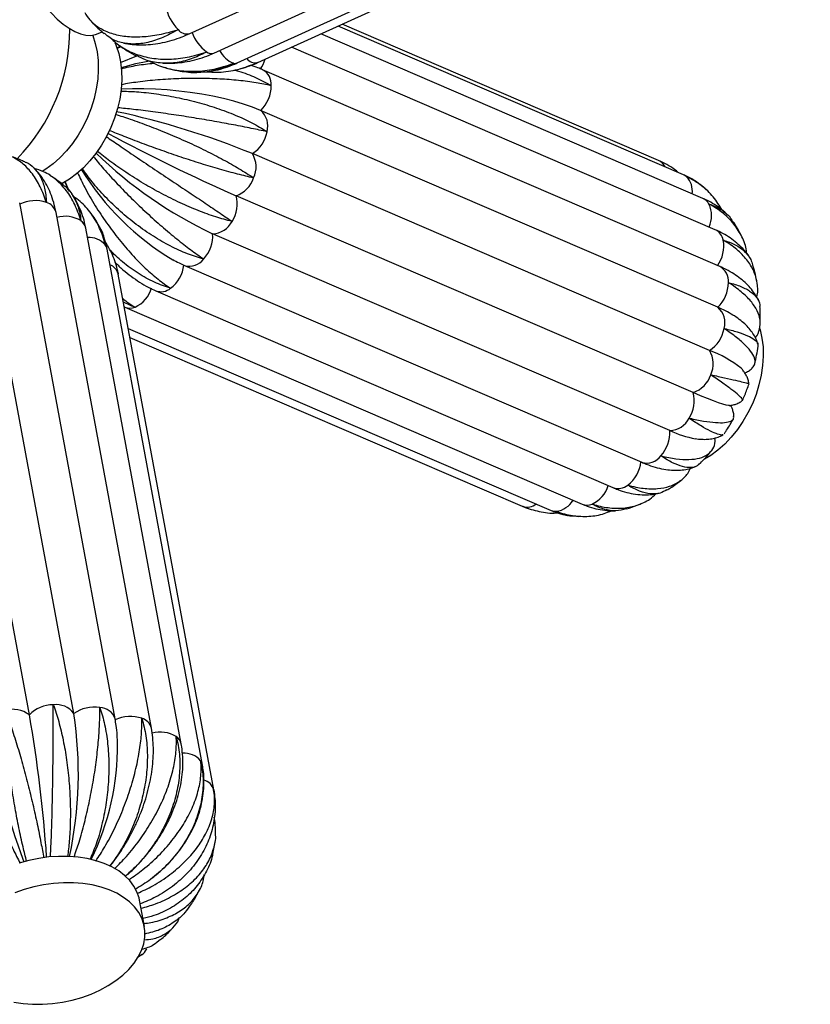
# Paper-space layout '_Dimétrica' of a CAD drawing. Header units: millimetres. Extents: x -334 to 334, y -315 to 1491.
# Tile 5 of 7: x 44 to 299, y -315 to 3. Entities that reach past the tile are written whole.
import ezdxf

# ---------------------------------------------------------------- set-up
doc = ezdxf.new("R2010")
doc.units = ezdxf.units.MM

psp = doc.layouts.new('_Dimétrica')

# ---------------------------------------------------------------- linework, layer by layer
at = {"color": 7, "linetype": 'Continuous', "lineweight": 25}
for p, q in [((98.52, -1.5), (276.74, 79.75)), ((106.46, -7.73), (284.68, 73.52)), ((114, -10.91), (292.22, 70.34)), ((120.62, -10.82), (298.84, 70.43)), ((257.97, -47), (146.52, 0.99)), ((249.9, -42.35), (147.84, 1.59)), ((69.15, -1.44), (70.41, -0.87)), ((264.21, -54.63), (140.94, -1.56)), ((74.62, -4.58), (74.49, -4.67)), ((76.39, -5.55), (75.1, -6.2)), ((75.14, -6.3), (76.53, -5.64)), ((75.93, -5.24), (76.42, -5.57)), ((268.18, -64.73), (131.48, -5.87)), ((81.51, -8.72), (76.25, -10.88)), ((114.79, -12.83), (116.95, -12.21)), ((118.69, -11.6), (120.62, -10.82)), ((269.63, -76.6), (122.18, -13.11)), ((268.99, -89.73), (121.54, -26.24)), ((266.33, -103.67), (118.88, -40.18)), ((59.92, -52.51), (58.48, -49.14)), ((60.7, -53.39), (60.57, -53.21)), ((261.04, -117.23), (113.6, -53.74)), ((46.93, -221.2), (16.15, -54.82)), ((61.25, -220.77), (30.47, -54.39)), ((74.59, -222.46), (43.81, -56.08)), ((86.3, -225.49), (55.53, -59.11)), ((66.71, -59.36), (66.44, -58.99)), ((95.91, -230.58), (65.14, -64.2)), ((70.09, -64.85), (70.02, -64.69)), ((253.5, -129.49), (106.05, -66)), ((102.77, -237.38), (71.99, -70.99)), ((75.41, -78.21), (75.32, -77.82)), ((75.62, -79.04), (75.5, -78.48)), ((106.39, -245.42), (75.62, -79.04)), ((96.99, -76.23), (244.44, -139.71)), ((87.73, -84.41), (235.18, -147.9)), ((77.58, -89.62), (77.76, -89.71)), ((77.76, -89.71), (225.21, -153.19)), ((78.85, -96.53), (215.2, -155.24)), ((79.39, -99.44), (205.85, -153.89)), ((268.12, -132.22), (268.13, -131.86)), ((205.85, -153.89), (206.86, -154.28)), ((207.3, -154.43), (207.96, -154.67)), ((221.27, -156.99), (221.55, -157.04)), ((223.97, -157.26), (227.56, -157.13)), ((106.37, -245.3), (106.39, -245.42)), ((106.21, -265.44), (106.83, -262.15)), ((84.05, -289.5), (82.48, -280.97))]:
    psp.add_line(p, q, dxfattribs=at)
at = {"color": 8, "linetype": 'Continuous', "lineweight": 25}
for p, q in [((120.62, -10.82), (120.39, -10.91)), ((75.6, -78.92), (75.62, -79.04)), ((205.85, -153.89), (206.11, -153.99))]:
    psp.add_line(p, q, dxfattribs=at)
at = {"color": 7, "linetype": 'Continuous', "lineweight": 25, "flags": 128}
for points in [[(44.26, 53.15), (43.81, 52.92), (42.59, 52.04), (41.54, 50.85), (40.67, 49.37), (39.98, 47.62), (39.49, 45.61), (39.2, 43.36), (39.12, 40.91), (39.24, 38.29), (39.57, 35.52), (40.1, 32.64), (40.82, 29.67), (41.73, 26.66), (42.82, 23.65), (44.07, 20.65), (45.46, 17.72), (46.99, 14.89), (48.63, 12.18), (50.37, 9.63), (52.18, 7.28), (54.05, 5.14), (55.94, 3.24), (57.85, 1.61)], [(57.85, 1.61), (59.74, 0.27), (61.59, -0.78), (63.39, -1.51), (65.11, -1.93), (66.73, -2.02), (68.24, -1.78), (69.15, -1.44)], [(67.31, -1.96), (67.37, -2.11), (68.2, -4.63), (68.78, -7.33), (69.11, -10.18), (69.17, -13.15), (68.97, -16.2), (68.52, -19.3), (67.81, -22.41), (66.86, -25.49), (65.67, -28.52), (64.26, -31.44), (62.65, -34.23), (60.85, -36.86), (58.9, -39.29), (56.8, -41.5), (54.58, -43.46), (52.28, -45.14), (51.01, -45.93)], [(74.6, -4.57), (74.93, -5.36), (75.76, -7.88), (76.34, -10.58), (76.66, -13.43), (76.72, -16.4), (76.53, -19.45), (76.07, -22.55), (75.36, -25.66), (74.41, -28.75), (73.22, -31.77), (71.81, -34.69), (70.2, -37.48), (68.41, -40.11), (66.45, -42.54), (64.35, -44.75), (62.13, -46.71), (59.83, -48.4), (57.46, -49.79), (57.28, -49.89)], [(121.54, -26.24), (118.88, -25.18), (115.98, -24.18), (112.86, -23.25), (109.56, -22.41), (106.1, -21.65), (102.52, -20.99), (98.84, -20.43), (95.1, -19.98), (91.34, -19.64), (87.58, -19.41), (83.87, -19.29), (80.23, -19.3), (76.71, -19.42), (76.53, -19.42)], [(282.56, -96.58), (282.67, -96.97), (283.25, -99.68), (283.58, -102.53), (283.64, -105.5), (283.44, -108.55), (282.99, -111.65), (282.28, -114.76), (281.32, -117.84), (280.14, -120.86), (278.73, -123.79), (277.12, -126.58), (275.32, -129.2), (273.36, -131.64), (271.26, -133.85), (269.05, -135.8), (266.74, -137.49), (264.69, -138.72)], [(272.75, -121.42), (272.45, -121.41), (271.69, -121.27), (270.62, -120.97), (269.25, -120.51), (267.59, -119.91), (265.65, -119.15), (263.47, -118.26), (261.04, -117.23)], [(82.48, -280.97), (82.32, -280.26), (81.65, -278.28), (80.64, -276.4), (79.31, -274.63), (77.67, -273), (75.74, -271.53), (73.55, -270.24), (71.11, -269.14), (68.46, -268.23), (65.63, -267.54), (62.65, -267.08), (59.55, -266.84), (56.38, -266.83), (53.17, -267.04), (49.96, -267.49), (46.78, -268.16), (43.68, -269.04)], [(41.9, -313.84), (44.88, -314.3), (47.98, -314.55), (51.15, -314.56), (54.36, -314.34), (57.57, -313.89), (60.75, -313.22), (63.85, -312.34), (66.85, -311.25), (69.7, -309.98), (72.37, -308.52), (74.84, -306.91), (77.07, -305.16), (79.03, -303.28), (80.71, -301.31), (82.08, -299.27), (83.12, -297.17), (83.83, -295.05), (84.2, -292.93), (84.23, -290.83), (83.9, -288.78), (83.23, -286.8), (82.22, -284.92), (80.89, -283.15), (79.25, -281.53), (77.32, -280.06), (75.12, -278.76), (72.69, -277.66), (70.04, -276.76), (67.2, -276.07), (64.22, -275.6), (61.13, -275.36), (57.96, -275.35), (54.75, -275.57), (51.54, -276.01), (48.36, -276.68), (45.26, -277.57), (42.26, -278.65)]]:
    psp.add_lwpolyline(points, dxfattribs=at)
at = {"color": 8, "linetype": 'Continuous', "lineweight": 25, "flags": 128}
psp.add_lwpolyline([(258.95, -47.61), (258.3, -47.16), (257.97, -47)], dxfattribs=at)
at = {"color": 7, "linetype": 'Continuous', "lineweight": 25}
for centre, radius, start, end in [((106.29, 10.88), 15.86, 192.6571, 224.0606), ((0, 0), 60, 315.7691, 0), ((99.03, -87.63), 78.45, 99.7005, 106.6265), ((113.83, -18.23), 11.13, 313.9181, 359.7251), ((20.57, -280.54), 259.69, 67.7542, 77.8808), ((117.33, -31.22), 6.53, 343.3966, 49.7867), ((352.19, 488.47), 592.39, 241.80975, 246.24883), ((113.17, -31.28), 10.57, 302.7177, 350.1695), ((166.05, 60.92), 140.39, 225.9718, 244.7004), ((111.68, -44.46), 8.38, 334.9978, 30.7639), ((137.16, -0.26), 86.17, 211.5467, 239.3562), ((110.64, -45.14), 9.1, 288.9663, 341.6273), ((103.9, -56.47), 10.08, 326.6758, 15.724), ((48.79, -66.81), 11.48, 71.5966, 115.4374), ((105.85, -58.77), 7.23, 271.6071, 333.3951), ((95.04, -66.7), 11.04, 317.5925, 3.6411), ((260.38, -70.08), 10.55, 323.4434, 10.9732), ((85.93, -74.9), 10.9, 307.0997, 353.5476), ((261.27, -81.71), 11.13, 313.9181, 359.7251), ((76.99, -80.85), 9.72, 294.4081, 344.704), ((264.78, -94.71), 6.53, 343.3966, 49.7867), ((255.32, -122.38), 35.39, 58.3478, 67.2821), ((260.61, -94.77), 10.57, 302.7177, 350.1695), ((259.13, -107.95), 8.38, 334.9978, 30.7639), ((253.57, -138.37), 36.97, 51.6063, 69.8074), ((258.09, -108.63), 9.1, 288.9663, 341.6273), ((251.34, -119.96), 10.08, 326.6758, 15.724), ((253.3, -122.26), 7.23, 271.6071, 333.3951), ((242.48, -130.19), 11.04, 317.5925, 3.6411), ((268.09, -97.75), 34.93, 245.3162, 259.6593), ((233.38, -138.38), 10.9, 307.0997, 353.5476), ((54.66, -228.68), 10.75, 90.0857, 135.944), ((55.56, -224.87), 7.01, 35.7748, 97.5294), ((67.95, -230.46), 11.78, 81.6254, 124.6853), ((41.47, -228.61), 9.21, 53.6638, 104.7367), ((-374.81, -295.71), 428.27, 3.8284, 10.0199), ((-63.91, -240.15), 126.65, 347.8309, 8.8015), ((79.56, -233.19), 11.48, 71.5966, 115.4374), ((320.35, -167.34), 293.24, 191.1551, 200.1999), ((-6.81, -231.31), 82.21, 333.642, 0.6641)]:
    psp.add_arc(centre, radius, start, end, dxfattribs=at)
at = {"color": 8, "linetype": 'Continuous', "lineweight": 25}
for centre, radius, start, end in [((97.76, 2.02), 3.6, 217.066, 282.138), ((111.91, 3.25), 13.19, 199.1569, 233.4443), ((105.62, -5.31), 2.57, 232.4261, 289.127), ((116.12, -2.88), 8.8, 207.1745, 247.5038), ((120.06, -6.96), 3.96, 220.3488, 274.7324), ((113.23, -9.16), 1.91, 255.4384, 293.573), ((111.98, -6.18), 11.56, 324.6187, 342.014), ((119.7, -17.77), 5.27, 354.435, 62.0021), ((248.11, -46.24), 4.28, 25.1119, 65.3635), ((254.43, -52.09), 6.36, 350.6173, 44.6996), ((51.16, -60.26), 4.52, 14.7675, 73.9005), ((262.54, -58.39), 4.11, 28.6045, 66.0302), ((258.07, -60.18), 8.9, 335.5623, 24.9954), ((58.43, -70.24), 9.86, 59.0192, 105.2726), ((61.36, -65.01), 3.86, 12.0984, 56.359), ((266.17, -68.91), 4.63, 10.3891, 64.3257), ((66.12, -74.18), 6.98, 40.7042, 93.4639), ((68.65, -71.62), 3.4, 10.6153, 35.775), ((71.25, -80.25), 4.54, 17.0575, 68.4077), ((98.62, -70.82), 5.65, 253.1657, 323.912), ((267.15, -81.26), 5.27, 354.435, 62.0021), ((89.39, -79.75), 4.95, 250.4339, 309.0426), ((79.38, -85.71), 4.31, 247.9894, 292.1864), ((246.07, -134.31), 5.65, 253.1657, 323.912), ((224.47, -144.4), 9.65, 294.3303, 342.7402), ((236.84, -143.24), 4.95, 250.4339, 309.0426), ((215.86, -148.04), 7.57, 277.8981, 328.8345), ((207.45, -149.09), 5.08, 254.7405, 306.1766), ((216.73, -151.66), 3.89, 246.866, 272.5431), ((226.82, -149.2), 4.31, 247.9894, 292.1864), ((69.56, -224.09), 5.29, 17.954, 88.8053), ((81.93, -226.64), 4.52, 14.7675, 73.9005), ((89.19, -236.64), 9.88, 59.0369, 105.6208), ((92.14, -231.39), 3.86, 12.0984, 56.359), ((96.86, -240.6), 7.03, 40.7743, 94.3582), ((99.43, -238), 3.4, 10.6153, 35.775), ((101.91, -246.71), 4.68, 17.5071, 72.9981)]:
    psp.add_arc(centre, radius, start, end, dxfattribs=at)
at = {"color": 7, "linetype": 'Continuous', "lineweight": 25}
for points, knots in [([(64.83, 5.3), (65.32, 4.5), (66.49, 2.58), (69.41, 0.32), (73.3, -1.48), (77.96, -2.45), (83.15, -2.58), (88.81, -1.86), (92.79, -0.83), (94.85, -0.17), (94.89, -0.15)], [0, 0, 0, 0, 0.105644, 0.251883, 0.402367, 0.5489, 0.699702, 0.846232, 0.997017, 1, 1, 1, 1]), ([(66.57, 2.86), (67.38, 2), (68.81, 0.49), (70.38, -0.85), (71.06, -1.43)], [0, 0, 0, 0, 0.568113, 1, 1, 1, 1]), ([(94.89, -0.15), (94.86, -0.17), (93.23, -1.17), (89.94, -2.88), (85.2, -4.43), (80.64, -4.99), (76.54, -4.48), (73.29, -3.28), (71.73, -1.89), (71.13, -1.35)], [0, 0, 0, 0, 0.003566, 0.178752, 0.359021, 0.534209, 0.714499, 0.889335, 1, 1, 1, 1]), ([(73.18, -2.94), (74.28, -3.92), (76.67, -6.04), (81.18, -8.18), (86.4, -9.53), (92, -9.87), (97.92, -9.2), (101.96, -8.09), (104.01, -7.36), (104.05, -7.34)], [0, 0, 0, 0, 0.147915, 0.319312, 0.486209, 0.657968, 0.824862, 0.996603, 1, 1, 1, 1]), ([(77.15, -4.44), (77.42, -4.5), (78.6, -4.79), (80.81, -5.03), (83.77, -5.12), (86.81, -4.91), (89.91, -4.41), (93.05, -3.61), (95.93, -2.63), (97.74, -1.84), (98.52, -1.5)], [0, 0, 0, 0, 0.039257, 0.176781, 0.31614, 0.457424, 0.60052, 0.74515, 0.89094, 1, 1, 1, 1]), ([(76.79, -5.81), (77.36, -6.2), (78.88, -7.24), (80.51, -8.12), (81.53, -8.66)], [0, 0, 0, 0, 0.375791, 1, 1, 1, 1]), ([(104.05, -7.34), (104.02, -7.36), (102.39, -8.29), (99.04, -9.83), (94.02, -11.03), (89.06, -11.09), (84.85, -10.3), (82.5, -9.05), (81.59, -8.56)], [0, 0, 0, 0, 0.004306, 0.215837, 0.433507, 0.645042, 0.862736, 1, 1, 1, 1]), ([(90.04, -10.97), (90.79, -11), (92.59, -11.09), (95.47, -10.87), (98.67, -10.36), (101.85, -9.54), (104.45, -8.62), (105.97, -7.95), (106.46, -7.73)], [0, 0, 0, 0, 0.135235, 0.326607, 0.518929, 0.712314, 0.90679, 1, 1, 1, 1]), ([(76.57, -12.78), (78.25, -12.37), (81.62, -11.55), (85.31, -11.18), (87.17, -11)], [0, 0, 0, 0, 0.497165, 1, 1, 1, 1]), ([(85.28, -10.1), (86.46, -10.71), (89.34, -12.2), (94.51, -13.4), (100.47, -13.8), (106.61, -13.06), (110.67, -11.83), (112.71, -11.03), (112.75, -11.01)], [0, 0, 0, 0, 0.14379, 0.353724, 0.569772, 0.779701, 0.995727, 1, 1, 1, 1]), ([(90.54, -12.31), (91.05, -12.47), (92.72, -12.99), (94.84, -13.46), (96.46, -13.67), (96.89, -13.73)], [0, 0, 0, 0, 0.250206, 0.803187, 1, 1, 1, 1]), ([(112.75, -11.01), (112.72, -11.03), (111.07, -11.89), (107.63, -13.28), (102.35, -14.09), (98.69, -14.21), (96.92, -13.76), (96.88, -13.75)], [0, 0, 0, 0, 0.006629, 0.332305, 0.667432, 0.993113, 1, 1, 1, 1]), ([(103.62, -13.76), (105.09, -13.86), (108.63, -14.09), (114.27, -13.15), (118.34, -11.81), (120.35, -10.92), (120.39, -10.91)], [0, 0, 0, 0, 0.258262, 0.620192, 0.992633, 1, 1, 1, 1]), ([(104.36, -13.74), (105.24, -13.6), (107.21, -13.29), (110.17, -12.45), (112.49, -11.59), (113.73, -11.03), (114, -10.91)], [0, 0, 0, 0, 0.264792, 0.597001, 0.913408, 1, 1, 1, 1]), ([(120.39, -10.91), (120.36, -10.92), (119.25, -11.44), (118.07, -11.79), (116.93, -12.12)], [0, 0, 0, 0, 0.030238, 1, 1, 1, 1]), ([(122.18, -13.11), (121.67, -12.9), (120.41, -12.37), (119.04, -11.93), (118.22, -11.67)], [0, 0, 0, 0, 0.397863, 1, 1, 1, 1]), ([(112.88, -13.2), (113.38, -13.32), (115.91, -13.93), (120.02, -15.59), (123.38, -17.3), (124.92, -18.26), (124.95, -18.28)], [0, 0, 0, 0, 0.105377, 0.541907, 0.991114, 1, 1, 1, 1]), ([(124.95, -18.28), (124.92, -18.27), (123.42, -17.92), (120.12, -17.27), (114.53, -16.54), (108.33, -16.06), (101.82, -15.87), (95.05, -15.96), (88.37, -16.36), (82.07, -16.99), (78.33, -17.63), (76.57, -17.93)], [0, 0, 0, 0, 0.002549, 0.127792, 0.256669, 0.381913, 0.510805, 0.635797, 0.764417, 0.889366, 1, 1, 1, 1]), ([(76.41, -20.02), (78.07, -20.06), (81.73, -20.16), (87.83, -20.84), (94.43, -21.96), (100.98, -23.49), (107.4, -25.43), (113.39, -27.68), (118.87, -30.23), (122.07, -32.09), (123.56, -33.07), (123.58, -33.09)], [0, 0, 0, 0, 0.106526, 0.235165, 0.360226, 0.488916, 0.614229, 0.743191, 0.868501, 0.997449, 1, 1, 1, 1]), ([(123.58, -33.09), (123.55, -33.08), (121.99, -32.74), (118.58, -32.02), (112.89, -30.91), (106.64, -29.76), (100.13, -28.66), (93.42, -27.61), (86.84, -26.68), (80.71, -25.91), (77.11, -25.55), (75.44, -25.39)], [0, 0, 0, 0, 0.002554, 0.128007, 0.257101, 0.382556, 0.511665, 0.636868, 0.765705, 0.890864, 1, 1, 1, 1]), ([(74.72, -27.47), (76.28, -27.97), (79.7, -29.07), (85.41, -31.17), (91.61, -33.63), (97.78, -36.32), (103.85, -39.18), (109.53, -42.11), (114.76, -45.07), (117.82, -47.02), (119.25, -47.99), (119.27, -48)], [0, 0, 0, 0, 0.107585, 0.236071, 0.360984, 0.489522, 0.614686, 0.743495, 0.868656, 0.997452, 1, 1, 1, 1]), ([(71.7, -34.64), (73.06, -35.58), (76.04, -37.63), (81.11, -41.06), (86.66, -44.79), (92.25, -48.53), (97.81, -52.24), (103.08, -55.77), (107.99, -59.07), (110.92, -61.05), (112.29, -61.99), (112.32, -62.01)], [0, 0, 0, 0, 0.107796, 0.236252, 0.361135, 0.489643, 0.614777, 0.743556, 0.868688, 0.997453, 1, 1, 1, 1]), ([(119.27, -48), (119.24, -48), (117.63, -47.65), (114.14, -46.82), (108.43, -45.26), (102.27, -43.41), (95.96, -41.36), (89.53, -39.14), (83.32, -36.88), (77.59, -34.68), (74.27, -33.33), (72.72, -32.69)], [0, 0, 0, 0, 0.002549, 0.127784, 0.256654, 0.381891, 0.510775, 0.63576, 0.764372, 0.889314, 1, 1, 1, 1]), ([(52.41, -55.92), (52.4, -55.88), (51.83, -54.1), (50.5, -50.74), (48, -46.6), (45.01, -43.36), (41.67, -41.22), (38.48, -40.15), (36.4, -40.27), (35.59, -40.31)], [0, 0, 0, 0, 0.0035621, 0.17856, 0.3586357, 0.5336361, 0.7137325, 0.888381, 1, 1, 1, 1]), ([(45.48, -42.84), (45.21, -42.72), (43.71, -42.02), (41.92, -41.34), (40.37, -40.88), (40.14, -40.81)], [0, 0, 0, 0, 0.15528, 0.871792, 1, 1, 1, 1]), ([(67.55, -41.08), (68.62, -42.39), (71, -45.27), (75.2, -49.85), (79.91, -54.66), (84.77, -59.3), (89.7, -63.72), (94.48, -67.72), (99.04, -71.26), (101.83, -73.24), (103.16, -74.13), (103.19, -74.15)], [0, 0, 0, 0, 0.1071642, 0.2357114, 0.360683, 0.4892814, 0.6145042, 0.7433745, 0.8685945, 0.9974511, 1, 1, 1, 1]), ([(112.32, -62.01), (112.29, -62), (110.62, -61.62), (107.08, -60.65), (101.46, -58.63), (95.53, -56.07), (89.58, -53.11), (83.66, -49.78), (78.06, -46.25), (72.98, -42.72), (70.14, -40.43), (68.81, -39.36)], [0, 0, 0, 0, 0.0025472, 0.1276836, 0.2564511, 0.3815893, 0.5103716, 0.6352582, 0.7637693, 0.8886124, 1, 1, 1, 1]), ([(45.47, -42.87), (45.58, -42.9), (46.76, -43.21), (48.53, -44.77), (50.61, -47.52), (51.94, -51.26), (52.35, -54.25), (52.41, -55.89), (52.41, -55.92)], [0, 0, 0, 0, 0.024725, 0.263852, 0.509945, 0.749066, 0.995133, 1, 1, 1, 1]), ([(256.26, -46.27), (255.86, -45.93), (254.72, -44.97), (252.6, -43.63), (250.81, -42.78), (249.9, -42.35)], [0, 0, 0, 0, 0.207138, 0.597108, 1, 1, 1, 1]), ([(55.53, -59.11), (55.41, -58.54), (55.09, -56.93), (54.35, -54.41), (53.23, -51.63), (51.85, -49.08), (50.26, -46.77), (49.01, -45.45), (48.4, -44.8)], [0, 0, 0, 0, 0.103253, 0.28883, 0.472897, 0.65372, 0.830581, 1, 1, 1, 1]), ([(63.5, -61.79), (63.49, -61.75), (62.98, -59.92), (61.68, -56.44), (59.01, -52.02), (55.6, -48.47), (52.09, -46.03), (49.53, -45.24), (48.51, -44.93)], [0, 0, 0, 0, 0.00427, 0.21403, 0.429876, 0.63964, 0.855511, 1, 1, 1, 1]), ([(57.79, -50.22), (56.92, -49.53), (55.54, -48.44), (54.04, -47.5), (53.49, -47.15)], [0, 0, 0, 0, 0.6295151, 1, 1, 1, 1]), ([(62.51, -46.38), (63.26, -47.96), (64.91, -51.48), (68.09, -56.93), (71.83, -62.58), (75.84, -67.9), (80.07, -72.83), (84.3, -77.15), (88.5, -80.82), (91.17, -82.75), (92.48, -83.58), (92.51, -83.59)], [0, 0, 0, 0, 0.105623, 0.234392, 0.35958, 0.4884, 0.613839, 0.742932, 0.868368, 0.997447, 1, 1, 1, 1]), ([(103.19, -74.15), (103.15, -74.14), (101.45, -73.71), (97.9, -72.57), (92.45, -70.1), (86.87, -66.9), (81.44, -63.11), (76.2, -58.8), (71.4, -54.17), (67.2, -49.48), (65, -46.41), (63.96, -44.96)], [0, 0, 0, 0, 0.002548, 0.127703, 0.25649, 0.381648, 0.51045, 0.635355, 0.763886, 0.888748, 1, 1, 1, 1]), ([(261.95, -49.17), (261.53, -48.89), (260.27, -48.04), (258.89, -47.42), (257.97, -47)], [0, 0, 0, 0, 0.334898, 1, 1, 1, 1]), ([(270.45, -58.42), (269.54, -56.93), (267.71, -53.97), (263.81, -50.37), (260.7, -48.45), (258.98, -47.63), (258.95, -47.61)], [0, 0, 0, 0, 0.327786, 0.655792, 0.993323, 1, 1, 1, 1]), ([(258.95, -47.61), (258.98, -47.62), (260.3, -48.13), (261.89, -48.81), (263.08, -50.01), (263.28, -50.21)], [0, 0, 0, 0, 0.016636, 0.833911, 1, 1, 1, 1]), ([(57.77, -50.25), (57.9, -50.34), (59.22, -51.16), (60.95, -53.48), (62.81, -57.2), (63.38, -60.16), (63.5, -61.76), (63.5, -61.79)], [0, 0, 0, 0, 0.037907, 0.359533, 0.672048, 0.993639, 1, 1, 1, 1]), ([(58.36, -49.22), (58.55, -49.79), (58.84, -50.66), (59.2, -51.52), (59.33, -51.83)], [0, 0, 0, 0, 0.644574, 1, 1, 1, 1]), ([(265.33, -51.9), (264.69, -51.29), (264.05, -50.68), (263.34, -50.14), (263.34, -50.14)], [0, 0, 0, 0, 0.993657, 1, 1, 1, 1]), ([(65.14, -64.2), (65.02, -63.6), (64.69, -62), (63.92, -59.49), (62.74, -56.75), (61.74, -54.82), (61.05, -53.88), (60.94, -53.72)], [0, 0, 0, 0, 0.157887, 0.424026, 0.687731, 0.948236, 1, 1, 1, 1]), ([(71.41, -69.63), (71.4, -69.6), (70.96, -67.73), (69.75, -64.12), (66.98, -59.45), (64.09, -56.02), (61.9, -54.54), (61.18, -54.06)], [0, 0, 0, 0, 0.005748, 0.288139, 0.578724, 0.86112, 1, 1, 1, 1]), ([(272.21, -59.98), (271.57, -59.38), (270.24, -58.14), (267.96, -56.56), (265.92, -55.4), (264.62, -54.82), (264.21, -54.63)], [0, 0, 0, 0, 0.274816, 0.566358, 0.859473, 1, 1, 1, 1]), ([(278.34, -72.4), (278.31, -72.1), (278.19, -70.21), (276.88, -66.96), (274.41, -62.86), (270.82, -59.29), (267.84, -57.32), (266.18, -56.44), (266.14, -56.42)], [0, 0, 0, 0, 0.0449851, 0.2791447, 0.5201249, 0.7542792, 0.9952337, 1, 1, 1, 1]), ([(266.14, -56.42), (266.17, -56.43), (267.55, -56.87), (270.06, -58.07), (272.69, -60.14), (273.7, -61.87), (274.05, -62.46)], [0, 0, 0, 0, 0.007908, 0.396415, 0.796194, 1, 1, 1, 1]), ([(68.67, -62.12), (68.63, -62.06), (68.12, -61.21), (67.51, -60.42), (66.95, -59.7)], [0, 0, 0, 0, 0.073085, 1, 1, 1, 1]), ([(68.59, -62.17), (69.19, -63.14), (70.6, -65.39), (71.21, -68.04), (71.41, -69.6), (71.41, -69.63)], [0, 0, 0, 0, 0.425331, 0.988853, 1, 1, 1, 1]), ([(276.44, -66.37), (276.42, -66.32), (275.79, -64.99), (275.03, -63.66), (274.19, -62.44), (274.15, -62.39)], [0, 0, 0, 0, 0.031742, 0.960181, 1, 1, 1, 1]), ([(71.99, -70.99), (71.87, -70.39), (71.53, -68.79), (70.99, -66.9), (70.45, -65.68), (70.31, -65.37)], [0, 0, 0, 0, 0.316141, 0.830385, 1, 1, 1, 1]), ([(278.97, -73.28), (278.87, -73.12), (278.31, -72.24), (277.04, -70.78), (275.15, -68.95), (272.99, -67.31), (270.68, -65.88), (269, -65.11), (268.18, -64.73)], [0, 0, 0, 0, 0.041378, 0.230099, 0.420863, 0.614738, 0.812455, 1, 1, 1, 1]), ([(75.6, -78.92), (75.59, -78.88), (75.23, -76.99), (74.21, -73.36), (72.34, -70.17), (71.42, -68.59)], [0, 0, 0, 0, 0.010213, 0.511937, 1, 1, 1, 1]), ([(281.52, -86.46), (281.59, -86.26), (282.05, -84.72), (281.83, -81.86), (280.77, -78), (278.51, -74.36), (275.22, -71.01), (272.37, -69.02), (270.76, -68.09), (270.73, -68.07)], [0, 0, 0, 0, 0.030303, 0.225357, 0.415291, 0.610758, 0.800688, 0.996134, 1, 1, 1, 1]), ([(270.73, -68.07), (270.76, -68.08), (272.19, -68.47), (274.82, -69.47), (277.76, -71.6), (279.61, -73.83), (280.03, -75.47), (280.18, -76.05)], [0, 0, 0, 0, 0.0056449, 0.2829629, 0.5683279, 0.84565, 1, 1, 1, 1]), ([(92.51, -83.59), (92.47, -83.58), (90.75, -83.09), (87.22, -81.78), (82.02, -78.88), (77.1, -75.34), (74.16, -72.49), (72.77, -71.15)], [0, 0, 0, 0, 0.005168, 0.259069, 0.520337, 0.774241, 1, 1, 1, 1]), ([(74.49, -75.15), (74.52, -75.18), (75.37, -76.07), (77.13, -77.63), (79.76, -79.78), (82.49, -81.66), (85.15, -83.23), (86.92, -84.04), (87.73, -84.41)], [0, 0, 0, 0, 0.008176, 0.210295, 0.41357, 0.618012, 0.823421, 1, 1, 1, 1]), ([(93.17, -74.34), (93.87, -74.72), (95.14, -75.41), (96.41, -75.97), (96.99, -76.23)], [0, 0, 0, 0, 0.541327, 1, 1, 1, 1]), ([(281.55, -81.21), (281.38, -80.28), (281.05, -78.53), (280.52, -76.83), (280.27, -76.02)], [0, 0, 0, 0, 0.528413, 1, 1, 1, 1]), ([(75.47, -78.48), (75.51, -78.6), (75.57, -78.74), (75.59, -78.89), (75.6, -78.92)], [0, 0, 0, 0, 0.797678, 1, 1, 1, 1]), ([(282.09, -87.52), (281.8, -86.94), (281.16, -85.68), (279.86, -83.89), (278.26, -82.12), (276.36, -80.47), (274.19, -78.94), (271.93, -77.64), (270.34, -76.92), (269.63, -76.6)], [0, 0, 0, 0, 0.117636, 0.257172, 0.401324, 0.551365, 0.70782, 0.870111, 1, 1, 1, 1]), ([(281.08, -99.52), (281.1, -99.49), (281.92, -98.65), (282.55, -96.74), (282.83, -93.86), (281.84, -90.8), (279.81, -87.75), (276.7, -84.71), (273.97, -82.75), (272.43, -81.79), (272.4, -81.77)], [0, 0, 0, 0, 0.005693, 0.168276, 0.335577, 0.498486, 0.666141, 0.829047, 0.996684, 1, 1, 1, 1]), ([(272.4, -81.77), (272.43, -81.77), (273.92, -82.13), (276.64, -82.99), (279.74, -84.64), (281.73, -86.64), (282.65, -88.29), (282.54, -89.3), (282.52, -89.49)], [0, 0, 0, 0, 0.004722, 0.236709, 0.475427, 0.707417, 0.946162, 1, 1, 1, 1]), ([(77.08, -86.92), (78.37, -87.92), (79.68, -88.94), (80.98, -89.69), (81, -89.7)], [0, 0, 0, 0, 0.980517, 1, 1, 1, 1]), ([(81, -89.7), (80.97, -89.69), (79.72, -89.29), (78.49, -88.69), (77.3, -88.11)], [0, 0, 0, 0, 0.027744, 1, 1, 1, 1]), ([(282.65, -95.09), (282.69, -93.97), (282.76, -92.09), (282.63, -90.23), (282.58, -89.48)], [0, 0, 0, 0, 0.599067, 1, 1, 1, 1]), ([(281.94, -101.62), (281.79, -101.14), (281.43, -100.06), (280.59, -98.52), (279.47, -96.95), (278.09, -95.43), (276.38, -93.95), (274.96, -92.89), (274.03, -92.35), (273.87, -92.26)], [0, 0, 0, 0, 0.114087, 0.257915, 0.410166, 0.575242, 0.757405, 0.958015, 1, 1, 1, 1]), ([(279.91, -109.4), (280.26, -109.07), (281.08, -108.28), (281.1, -106.61), (280.16, -104.49), (278.16, -102.1), (275.16, -99.45), (272.54, -97.57), (271.06, -96.6), (271.03, -96.58)], [0, 0, 0, 0, 0.130249, 0.305199, 0.475557, 0.650877, 0.821231, 0.996532, 1, 1, 1, 1]), ([(271.03, -96.58), (271.06, -96.58), (272.62, -96.93), (275.46, -97.66), (278.73, -98.87), (280.94, -100.15), (282.05, -101.31), (281.94, -102.02), (281.9, -102.29)], [0, 0, 0, 0, 0.004297, 0.21539, 0.432609, 0.643706, 0.86095, 1, 1, 1, 1]), ([(280.91, -107.92), (281.13, -107.01), (281.59, -105.15), (281.85, -103.27), (281.99, -102.31)], [0, 0, 0, 0, 0.489377, 1, 1, 1, 1]), ([(279.07, -114.35), (278.98, -113.95), (278.81, -113.08), (278.3, -111.88), (277.65, -110.77), (277.03, -109.94), (276.64, -109.52), (276.49, -109.38)], [0, 0, 0, 0, 0.18799, 0.40663, 0.630109, 0.867044, 1, 1, 1, 1]), ([(277.71, -110.91), (277.9, -110.82), (278.48, -110.57), (279.26, -110.08), (279.79, -109.59), (279.95, -109.44)], [0, 0, 0, 0, 0.259474, 0.773165, 1, 1, 1, 1]), ([(276.92, -119.73), (276.93, -119.59), (276.95, -119.28), (275.78, -118.12), (273.71, -116.44), (270.71, -114.24), (268.17, -112.48), (266.75, -111.51), (266.72, -111.49)], [0, 0, 0, 0, 0.176181, 0.378172, 0.586048, 0.788035, 0.995888, 1, 1, 1, 1]), ([(266.72, -111.49), (266.75, -111.5), (268.37, -111.85), (271.35, -112.51), (274.87, -113.31), (277.39, -113.91), (278.87, -114.29), (278.96, -114.34), (279.01, -114.37)], [0, 0, 0, 0, 0.004151, 0.208059, 0.417883, 0.621794, 0.831643, 1, 1, 1, 1]), ([(276.96, -119.75), (277.21, -119.19), (278.01, -117.44), (278.64, -115.62), (279.07, -114.39)], [0, 0, 0, 0, 0.319634, 1, 1, 1, 1]), ([(272.63, -121.42), (272.69, -121.41), (273.09, -121.4), (273.96, -121.24), (275.18, -120.85), (276.2, -120.38), (276.74, -119.95), (276.89, -119.83)], [0, 0, 0, 0, 0.049625, 0.316511, 0.592269, 0.878829, 1, 1, 1, 1]), ([(274.19, -124.84), (274.19, -124.8), (274.19, -124.31), (273.99, -123.43), (273.63, -122.29), (273.3, -121.66), (273.14, -121.35)], [0, 0, 0, 0, 0.0345215, 0.3731597, 0.6969823, 1, 1, 1, 1]), ([(259.76, -125.5), (259.8, -125.5), (261.46, -125.88), (264.58, -126.5), (268.4, -126.97), (271.38, -126.99), (273.3, -126.51), (274.23, -125.8), (274.11, -125.08), (274.07, -124.84)], [0, 0, 0, 0, 0.003643, 0.182591, 0.366732, 0.545682, 0.729844, 0.908435, 1, 1, 1, 1]), ([(270.7, -130.72), (270.62, -130.8), (270.37, -131.07), (269.02, -130.76), (266.75, -129.8), (263.66, -128.07), (261.16, -126.45), (259.79, -125.52), (259.76, -125.5)], [0, 0, 0, 0, 0.090933, 0.313826, 0.543213, 0.766101, 0.995463, 1, 1, 1, 1]), ([(271, -130.6), (271.18, -130.34), (272.21, -128.89), (273.22, -127.25), (273.96, -125.83), (274.02, -125.71)], [0, 0, 0, 0, 0.1642072, 0.9311813, 1, 1, 1, 1]), ([(250.63, -137.64), (250.67, -137.64), (252.37, -138.07), (255.62, -138.69), (259.79, -138.94), (263.25, -138.47), (265.86, -137.32), (267.49, -135.45), (268.21, -133.72), (268.09, -132.45), (268.06, -132.21)], [0, 0, 0, 0, 0.00321, 0.160894, 0.323153, 0.480839, 0.643117, 0.800486, 0.962423, 1, 1, 1, 1]), ([(261.77, -132.09), (262.43, -132.18), (263.73, -132.35), (265.63, -132.32), (267.42, -132.1), (269.08, -131.62), (270.2, -131.19), (270.73, -130.84), (270.76, -130.82)], [0, 0, 0, 0, 0.228004, 0.44866, 0.64241, 0.819639, 0.986862, 1, 1, 1, 1]), ([(262.98, -140.35), (263.11, -140.22), (264.29, -139.11), (265.57, -137.71), (266.64, -136.38), (266.8, -136.17)], [0, 0, 0, 0, 0.10081, 0.859446, 1, 1, 1, 1]), ([(244.44, -139.71), (244.92, -139.92), (246.37, -140.52), (248.76, -141.32), (251.48, -141.96), (254.05, -142.28), (256.4, -142.31), (258.61, -142.07), (260.39, -141.68), (261.39, -141.27), (261.74, -141.13)], [0, 0, 0, 0, 0.082364, 0.243483, 0.406275, 0.549823, 0.685722, 0.814049, 0.93615, 1, 1, 1, 1]), ([(262.89, -140.26), (262.71, -140.48), (262.13, -141.23), (260.37, -141.57), (257.74, -141.27), (254.48, -139.99), (251.99, -138.54), (250.66, -137.65), (250.63, -137.64)], [0, 0, 0, 0, 0.095089, 0.316964, 0.545301, 0.767171, 0.995484, 1, 1, 1, 1]), ([(239.95, -147.08), (239.99, -147.09), (241.71, -147.57), (245.08, -148.26), (249.61, -148.37), (253.62, -147.59), (256.87, -145.9), (259.1, -143.9), (259.88, -142.23), (260.14, -141.66)], [0, 0, 0, 0, 0.0036451, 0.1827184, 0.3669878, 0.5460637, 0.7303543, 0.9090701, 1, 1, 1, 1]), ([(252.61, -148.66), (252.97, -148.43), (254.52, -147.49), (256.02, -146.44), (257.1, -145.54), (257.11, -145.53)], [0, 0, 0, 0, 0.2349474, 0.9899998, 1, 1, 1, 1]), ([(235.18, -147.9), (235.7, -148.12), (237.17, -148.72), (239.6, -149.47), (242.44, -150.04), (245.23, -150.25), (247.8, -150.16), (249.4, -149.84), (250.13, -149.69)], [0, 0, 0, 0, 0.106187, 0.297837, 0.487248, 0.67209, 0.851564, 1, 1, 1, 1]), ([(252.59, -148.62), (251.87, -149.02), (250.29, -149.91), (247.29, -150.03), (243.8, -149.2), (241.29, -147.92), (239.98, -147.1), (239.95, -147.08)], [0, 0, 0, 0, 0.214355, 0.476994, 0.732194, 0.994805, 1, 1, 1, 1]), ([(228.45, -153.19), (228.48, -153.2), (230.22, -153.76), (233.67, -154.53), (238.56, -154.66), (243.09, -153.69), (246.64, -152.11), (248.41, -150.48), (249.06, -149.88)], [0, 0, 0, 0, 0.004357, 0.218406, 0.438666, 0.652718, 0.873003, 1, 1, 1, 1]), ([(207.33, -154.35), (206.94, -154.26), (206.52, -154.17), (206.13, -154), (206.11, -153.99)], [0, 0, 0, 0, 0.932875, 1, 1, 1, 1]), ([(206.11, -153.99), (206.14, -154), (207.85, -154.71), (211.39, -155.7), (215.16, -156.28), (217.14, -156.02), (217.26, -156.01)], [0, 0, 0, 0, 0.009608, 0.481648, 0.967385, 1, 1, 1, 1]), ([(215.2, -155.24), (215.77, -155.46), (217.23, -156.05), (219.09, -156.63), (220.41, -156.85), (220.77, -156.91)], [0, 0, 0, 0, 0.311408, 0.811558, 1, 1, 1, 1]), ([(216.9, -155.54), (216.94, -155.56), (218.67, -156.19), (222.19, -157.11), (227.36, -157.29), (231.57, -156.7), (233.84, -155.66), (234.58, -155.33)], [0, 0, 0, 0, 0.005771, 0.289292, 0.58104, 0.864565, 1, 1, 1, 1]), ([(223.96, -157.16), (222.96, -157.15), (220.55, -157.12), (218.24, -156.23), (216.93, -155.56), (216.9, -155.54)], [0, 0, 0, 0, 0.412664, 0.988607, 1, 1, 1, 1]), ([(225.21, -153.19), (225.76, -153.42), (227.22, -154.02), (229.66, -154.74), (232.49, -155.23), (234.59, -155.43), (235.73, -155.36), (235.93, -155.34)], [0, 0, 0, 0, 0.158319, 0.423597, 0.685617, 0.943486, 1, 1, 1, 1]), ([(239.57, -154.77), (238.42, -155.04), (236.09, -155.6), (232.34, -155.03), (229.77, -153.95), (228.47, -153.2), (228.45, -153.19)], [0, 0, 0, 0, 0.32114, 0.652389, 0.993257, 1, 1, 1, 1]), ([(239.58, -154.79), (240.72, -154.42), (242.3, -153.91), (243.81, -153.24), (244.23, -153.05)], [0, 0, 0, 0, 0.7211457, 1, 1, 1, 1]), ([(53.73, -267.02), (53.81, -265.45), (53.99, -261.99), (54.19, -256.02), (54.37, -249.41), (54.49, -242.68), (54.57, -235.94), (54.62, -229.49), (54.64, -223.4), (54.64, -219.71), (54.64, -217.96), (54.64, -217.92)], [0, 0, 0, 0, 0.106087, 0.234789, 0.359912, 0.488665, 0.614039, 0.743065, 0.868436, 0.997448, 1, 1, 1, 1]), ([(54.64, -217.92), (54.65, -217.96), (55.28, -219.64), (56.45, -223.29), (57.88, -229.27), (59, -235.74), (59.76, -242.4), (60.16, -249.17), (60.18, -255.72), (59.89, -261.76), (59.45, -265.23), (59.24, -266.86)], [0, 0, 0, 0, 0.002552, 0.127904, 0.256895, 0.382249, 0.511254, 0.636357, 0.76509, 0.890149, 1, 1, 1, 1]), ([(61.34, -267.04), (61.89, -265.47), (63.08, -262.02), (64.71, -256.11), (66.24, -249.59), (67.51, -242.98), (68.51, -236.37), (69.22, -230.05), (69.62, -224.12), (69.69, -220.53), (69.67, -218.84), (69.67, -218.81)], [0, 0, 0, 0, 0.107335, 0.235858, 0.360805, 0.489379, 0.614578, 0.743424, 0.86862, 0.997452, 1, 1, 1, 1]), ([(69.67, -218.81), (69.68, -218.84), (70.28, -220.58), (71.32, -224.32), (72.28, -230.4), (72.66, -236.94), (72.45, -243.61), (71.67, -250.36), (70.34, -256.85), (68.62, -262.8), (67.18, -266.2), (66.51, -267.79)], [0, 0, 0, 0, 0.002551, 0.127856, 0.256796, 0.382103, 0.511059, 0.636113, 0.764798, 0.889809, 1, 1, 1, 1]), ([(46.05, -268.41), (45.66, -266.9), (44.81, -263.57), (43.55, -257.76), (42.31, -251.29), (41.23, -244.66), (40.33, -237.96), (39.66, -231.49), (39.24, -225.33), (39.13, -221.55), (39.13, -219.75), (39.13, -219.71)], [0, 0, 0, 0, 0.106769, 0.235373, 0.3604, 0.489055, 0.614334, 0.743261, 0.868536, 0.99745, 1, 1, 1, 1]), ([(39.13, -219.71), (39.14, -219.74), (39.77, -221.37), (41.04, -224.91), (42.91, -230.72), (44.75, -237.01), (46.47, -243.48), (48.07, -250.07), (49.49, -256.44), (50.68, -262.34), (51.27, -265.73), (51.55, -267.33)], [0, 0, 0, 0, 0.002548, 0.127728, 0.256541, 0.381723, 0.51055, 0.635481, 0.764037, 0.888924, 1, 1, 1, 1]), ([(68.38, -268.34), (69.35, -266.86), (71.47, -263.62), (74.39, -258.02), (77.13, -251.84), (79.41, -245.54), (81.21, -239.21), (82.47, -233.16), (83.17, -227.44), (83.25, -223.98), (83.19, -222.33), (83.19, -222.3)], [0, 0, 0, 0, 0.107789, 0.236246, 0.36113, 0.489639, 0.614774, 0.743554, 0.868686, 0.997453, 1, 1, 1, 1]), ([(83.19, -222.3), (83.2, -222.34), (83.76, -224.13), (84.63, -227.94), (85.12, -234.05), (84.8, -240.51), (83.69, -247.03), (81.82, -253.55), (79.27, -259.74), (76.26, -265.37), (73.92, -268.53), (72.82, -270.02)], [0, 0, 0, 0, 0.002548, 0.127717, 0.256518, 0.381689, 0.510505, 0.635425, 0.763969, 0.888845, 1, 1, 1, 1]), ([(24.2, -224.05), (24.21, -224.08), (24.81, -225.66), (26.14, -229.08), (28.38, -234.65), (30.87, -240.65), (33.49, -246.78), (36.24, -252.99), (38.99, -258.96), (41.61, -264.45), (43.21, -267.59), (43.97, -269.07)], [0, 0, 0, 0, 0.0025469, 0.1276696, 0.2564229, 0.3815474, 0.5103156, 0.6351885, 0.7636855, 0.8885148, 1, 1, 1, 1]), ([(75.38, -230.42), (75.35, -229.55), (75.28, -227.55), (75, -224.9), (74.7, -223.17), (74.59, -222.46)], [0, 0, 0, 0, 0.313462, 0.722478, 1, 1, 1, 1]), ([(72.89, -270.05), (73.26, -269.6), (74.4, -268.2), (76.15, -265.7), (78.13, -262.58), (79.94, -259.33), (81.56, -255.99), (82.99, -252.58), (84.22, -249.12), (85.23, -245.63), (86.02, -242.14), (86.58, -238.66), (86.9, -235.21), (86.96, -231.82), (86.79, -228.56), (86.46, -226.5), (86.3, -225.49)], [0, 0, 0, 0, 0.036039, 0.110003, 0.183863, 0.257675, 0.331495, 0.405374, 0.479367, 0.553534, 0.627935, 0.702617, 0.777612, 0.852913, 0.928462, 1, 1, 1, 1]), ([(74.39, -270.84), (75.7, -269.53), (78.59, -266.67), (82.56, -261.63), (86.29, -255.99), (89.37, -250.18), (91.8, -244.29), (93.47, -238.58), (94.35, -233.14), (94.4, -229.8), (94.28, -228.2), (94.28, -228.17)], [0, 0, 0, 0, 0.107383, 0.235898, 0.360839, 0.489406, 0.614599, 0.743437, 0.868627, 0.997452, 1, 1, 1, 1]), ([(94.28, -228.17), (94.29, -228.21), (94.79, -230.04), (95.48, -233.9), (95.52, -239.94), (94.58, -246.22), (92.7, -252.44), (89.92, -258.54), (86.36, -264.21), (82.37, -269.2), (79.39, -271.88), (78.03, -273.1)], [0, 0, 0, 0, 0.0025629, 0.1284698, 0.2580303, 0.3839391, 0.5135143, 0.63917, 0.7684724, 0.8940843, 1, 1, 1, 1]), ([(78.05, -273.13), (78.37, -272.86), (79.65, -271.79), (81.71, -269.74), (84.23, -266.98), (86.55, -264.07), (88.67, -261.03), (90.56, -257.88), (92.22, -254.65), (93.62, -251.35), (94.76, -248), (95.63, -244.64), (96.2, -241.28), (96.48, -237.95), (96.45, -234.68), (96.2, -232.24), (95.97, -230.89), (95.91, -230.58)], [0, 0, 0, 0, 0.024828, 0.097929, 0.17106, 0.244242, 0.317499, 0.390854, 0.464324, 0.53791, 0.611597, 0.685329, 0.759008, 0.832504, 0.905653, 0.978274, 1, 1, 1, 1]), ([(78.99, -274.36), (80.54, -273.31), (83.96, -270.97), (88.67, -266.69), (93.09, -261.77), (96.73, -256.59), (99.57, -251.24), (101.47, -245.96), (102.41, -240.83), (102.38, -237.61), (102.19, -236.05), (102.18, -236.02)], [0, 0, 0, 0, 0.105968, 0.234687, 0.359826, 0.488597, 0.613988, 0.743031, 0.868418, 0.997448, 1, 1, 1, 1]), ([(102.18, -236.02), (102.19, -236.05), (102.63, -237.92), (103.13, -241.79), (102.79, -247.7), (101.35, -253.68), (98.88, -259.45), (95.42, -264.97), (91.13, -269.95), (86.33, -274.25), (82.79, -276.45), (81.13, -277.48)], [0, 0, 0, 0, 0.00255, 0.1278266, 0.2567383, 0.3820167, 0.5109431, 0.6359696, 0.7646246, 0.8896075, 1, 1, 1, 1]), ([(86.59, -273.78), (87.21, -273.29), (88.81, -272.03), (91.15, -269.82), (93.61, -267.17), (95.82, -264.37), (97.78, -261.44), (99.47, -258.41), (100.86, -255.3), (101.95, -252.14), (102.72, -248.95), (103.18, -245.76), (103.31, -242.6), (103.16, -239.8), (102.88, -238.08), (102.77, -237.38)], [0, 0, 0, 0, 0.0528139, 0.1348173, 0.2168703, 0.2989343, 0.3809535, 0.4628485, 0.5445174, 0.6258428, 0.7067038, 0.786993, 0.8666357, 0.9456055, 1, 1, 1, 1]), ([(81.78, -278.76), (83.46, -277.98), (87.19, -276.26), (92.3, -272.84), (97.08, -268.77), (100.98, -264.34), (103.97, -259.6), (105.92, -254.8), (106.8, -249.98), (106.65, -246.87), (106.37, -245.33), (106.37, -245.3)], [0, 0, 0, 0, 0.105705, 0.234462, 0.359638, 0.488447, 0.613874, 0.742955, 0.86838, 0.997447, 1, 1, 1, 1]), ([(106.37, -245.3), (106.38, -245.34), (106.73, -247.23), (107.06, -251.08), (106.41, -256.78), (104.63, -262.37), (101.8, -267.59), (97.95, -272.41), (93.25, -276.57), (88.13, -279.94), (84.41, -281.49), (82.7, -282.19)], [0, 0, 0, 0, 0.0025605, 0.1283512, 0.257792, 0.3835845, 0.5130401, 0.6385797, 0.7677628, 0.8932586, 1, 1, 1, 1]), ([(107, -259.67), (107, -258.93), (107.01, -257.24), (106.77, -255.4), (106.57, -254.31), (106.55, -254.17)], [0, 0, 0, 0, 0.4024901, 0.91964, 1, 1, 1, 1]), ([(82.96, -283.57), (84.54, -283.13), (88.19, -282.1), (93.21, -279.69), (97.98, -276.54), (101.82, -272.88), (104.74, -268.8), (106.44, -264.48), (107.17, -261.37), (107, -259.79), (106.99, -259.67)], [0, 0, 0, 0, 0.1125867, 0.2605153, 0.4043293, 0.5523169, 0.6964199, 0.8447204, 0.9888202, 1, 1, 1, 1]), ([(106.14, -265.42), (106.08, -265.8), (105.78, -267.98), (104.15, -271.69), (101.27, -276.32), (97.32, -280.35), (92.58, -283.6), (87.93, -285.85), (84.76, -286.62), (83.57, -286.91)], [0, 0, 0, 0, 0.0362582, 0.2069863, 0.382686, 0.5530708, 0.7284006, 0.898726, 1, 1, 1, 1]), ([(103.08, -274.02), (103.15, -273.76), (103.27, -273.33), (103.32, -272.89), (103.34, -272.71)], [0, 0, 0, 0, 0.592196, 1, 1, 1, 1]), ([(83.86, -288.47), (84.62, -288.38), (87.32, -288.06), (91.32, -286.73), (95.73, -284.52), (99.23, -281.66), (101.68, -278.19), (102.95, -275.6), (103.08, -274.1), (103.09, -274.02)], [0, 0, 0, 0, 0.072318, 0.25762, 0.437768, 0.623144, 0.803654, 0.989422, 1, 1, 1, 1]), ([(99.18, -282.2), (99.36, -281.94), (100.32, -280.52), (101.12, -279.01), (101.76, -277.78)], [0, 0, 0, 0, 0.190346, 1, 1, 1, 1]), ([(99.1, -282.15), (98.47, -283.11), (96.98, -285.41), (93.57, -288.22), (89.23, -290.65), (85.8, -291.5), (84.11, -291.91)], [0, 0, 0, 0, 0.190758, 0.458665, 0.734348, 1, 1, 1, 1]), ([(84.01, -293.76), (84.94, -293.67), (87.33, -293.45), (90.48, -292.16), (93.27, -290.02), (94.86, -288.09), (95.22, -286.77), (95.26, -286.59)], [0, 0, 0, 0, 0.165992, 0.427887, 0.697382, 0.959803, 1, 1, 1, 1]), ([(89.26, -293.73), (90.36, -292.74), (91.77, -291.47), (93.02, -290.06), (93.29, -289.76)], [0, 0, 0, 0, 0.784935, 1, 1, 1, 1]), ([(89.18, -293.66), (88.47, -294.28), (86.74, -295.8), (84.49, -296.5), (83.17, -296.91)], [0, 0, 0, 0, 0.4148, 1, 1, 1, 1]), ([(81.87, -299.33), (81.92, -299.29), (82.41, -299), (82.86, -298.67), (83.26, -298.37)], [0, 0, 0, 0, 0.118413, 1, 1, 1, 1]), ([(82.1, -298.95), (82.22, -298.92), (83.24, -298.7), (84.19, -297.92), (84.68, -296.86), (84.8, -296.62)], [0, 0, 0, 0, 0.092997, 0.7903, 1, 1, 1, 1])]:
    psp.add_open_spline(points, degree=3, knots=knots, dxfattribs=at)

doc.saveas('drawing.dxf')
